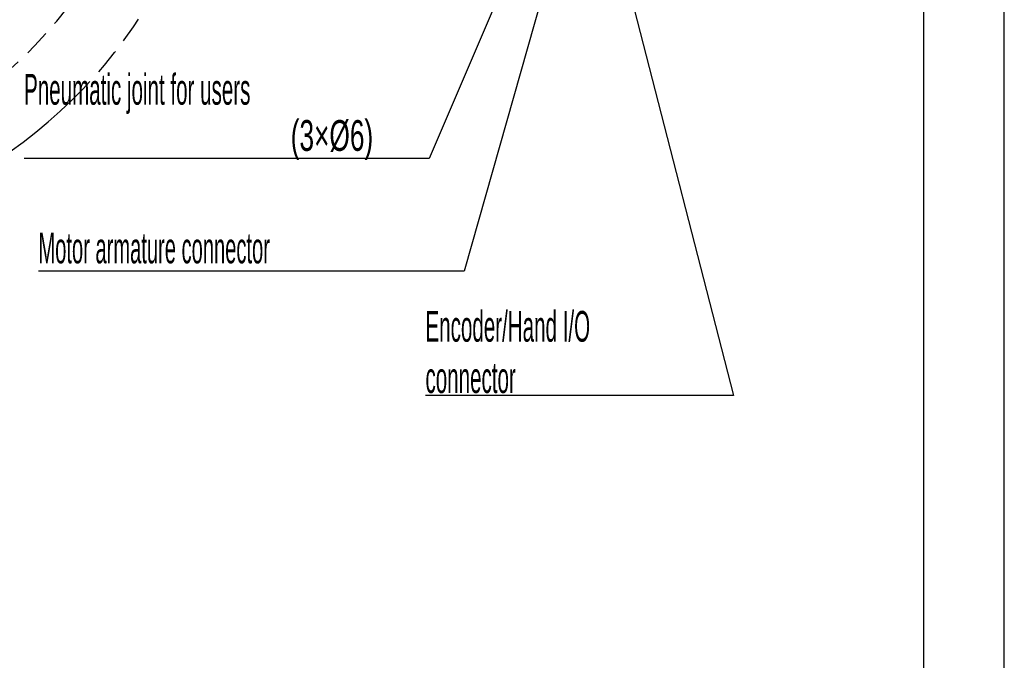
# Model space of a CAD drawing. Header units: millimetres. Extents: x 0 to 594, y 0 to 420.
# Tile 212 of 256: x 472 to 594, y 141 to 220. Entities that reach past the tile are written whole.
import ezdxf

# ---------------------------------------------------------------- set-up
doc = ezdxf.new("R2010")
doc.units = ezdxf.units.MM
doc.header["$LTSCALE"] = 32.67
doc.linetypes.add('PHANTOM', pattern=[0.8, 0.45, -0.05, 0.1, -0.05, 0.1, -0.05])
doc.layers.get('0').update_dxf_attribs({"linetype": 'CONTINUOUS'})
doc.layers.add('CRV', color=7, linetype='CONTINUOUS')
doc.layers.add('DRA_ITEM', color=7, linetype='CONTINUOUS')
doc.styles.get("Standard").update_dxf_attribs({"font": 'MS PGothic.ttf', "width": 0.8})
doc.styles.add('TEXTSTYLE_1', font='txt', dxfattribs={"width": 0.5})

msp = doc.modelspace()

# ---------------------------------------------------------------- linework, layer by layer
at = {"color": 7, "linetype": 'Continuous'}
for p, q in [((584, 410), (584, 10)), ((594, 8.24228), (594, 409.35318))]:
    msp.add_line(p, q, dxfattribs=at)
at = {"layer": 'CRV', "color": 8, "linetype": 'PHANTOM'}
for centre, radius, start, end in [((388.90593, 261.89461), 108.95281, 350, 240), ((388.90593, 261.89461), 100.95281, 350, 240), ((436.1767, 253.5595), 52.95281, 212.1144729, 140.8307366), ((436.1767, 253.5595), 60.95281, 229.8881679, 350)]:
    msp.add_arc(centre, radius, start, end, dxfattribs=at)
at = {"layer": 'DRA_ITEM', "color": 2, "linetype": 'Continuous'}
for p, q in [((540.60351, 244.06012), (522.95116, 202.81494)), ((539.52286, 231.99461), (527.29587, 188.92702)), ((545.49845, 232.09461), (560.54655, 173.55237)), ((520.42187, 202.81494), (472.92187, 202.81494)), ((522.95116, 202.81494), (520.42187, 202.81494)), ((520.29587, 188.92702), (474.69587, 188.92702)), ((527.29587, 188.92702), (520.29587, 188.92702)), ((552.90367, 173.55237), (522.50367, 173.55237)), ((560.54655, 173.55237), (552.90367, 173.55237))]:
    msp.add_line(p, q, dxfattribs=at)

# ---------------------------------------------------------------- texts
at = {"layer": 'DRA_ITEM', "color": 2, "linetype": 'Continuous', "style": 'TEXTSTYLE_1'}
for s, width, p in [('Pneumatic joint for users', 0.5, (472.92187, 209.46494)), ('(3×%%c6)', 0.638889, (505.8552, 203.76494))]:
    msp.add_text(s, height=3.8, dxfattribs=dict(at, width=width)).set_placement(p)
at = {"layer": 'DRA_ITEM', "color": 2, "linetype": 'Continuous', "width": 0.5}
msp.add_text('Motor armature connector', height=3.8, dxfattribs=at).set_placement((474.69587, 189.87702))
at = {"layer": 'DRA_ITEM', "color": 2, "linetype": 'Continuous', "insert": (522.50367, 184.00237), "char_height": 3.8, "width": 30.4, "attachment_point": 1, "style": 'TEXTSTYLE_1'}
msp.add_mtext('Encoder/Hand I/O\\Pconnector', dxfattribs=at)

doc.saveas('drawing.dxf')
